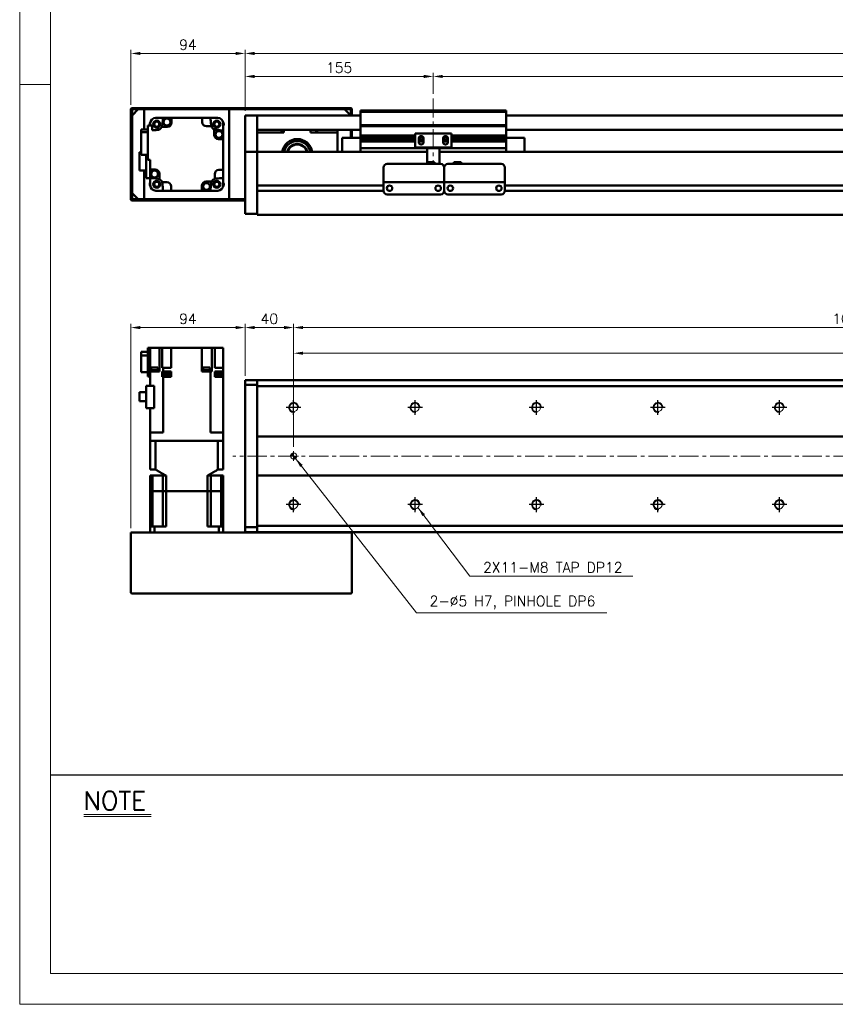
# Model space of a CAD drawing. Header units: millimetres. Extents: x 46891 to 50687, y 6223 to 10043.
# Tile 1 of 4: x 48547 to 49218, y 8529 to 9339. Entities that reach past the tile are written whole.
import ezdxf

# ---------------------------------------------------------------- set-up
doc = ezdxf.new("R2010")
doc.units = ezdxf.units.MM
doc.header["$LTSCALE"] = 0.5
doc.linetypes.add('CENTER', pattern=[50.8, 31.75, -6.35, 6.35, -6.35])
doc.layers.get('0').update_dxf_attribs({"lineweight": 20})
for name, color, linetype, lineweight in [('1', 1, 'CENTER', 13), ('4', 4, 'Continuous', 13), ('외형선(ISO)', 7, 'Continuous', 50)]:
    doc.layers.add(name, color=color, linetype=linetype, lineweight=lineweight)
for name, color, linetype in [('3', 3, 'Continuous'), ('C', 1, 'CENTER'), ('DIM', 4, 'Continuous')]:
    doc.layers.add(name, color=color, linetype=linetype)
doc.styles.add('DSR TEXT', font='romans.shx', dxfattribs={"bigfont": 'whgtxt.shx'})
doc.styles.get("Standard").update_dxf_attribs({"font": 'romans.shx', "bigfont": 'whgtxt.shx'})
doc.dimstyles.new('DSR', dxfattribs={"dimscale": 2, "dimtxt": 3, "dimasz": 3, "dimexe": 0.5, "dimexo": 0.5, "dimgap": 0.5, "dimtad": 1, "dimdsep": 46, "dimtxsty": 'Standard', "dimcen": 2.5, "dimclrd": 4, "dimclre": 4, "dimclrt": 2, "dimadec": 0, "dimazin": 2, "dimtfac": 1, "dimtmove": 0, "dimatfit": 3, "dimfxl": 0, "dimlwd": -1, "dimlwe": -1, "dimarcsym": 0})

# ---------------------------------------------------------------- blocks, each defined once
blk = doc.blocks.new('A$C13F00394')
for p, q in [((-202.34, 25.67), (-191.42, 25.67)), ((-202.34, 25.3), (-191.42, 25.3))]:
    blk.add_line(p, q)
at = {"layer": '3'}
blk.add_line((0, 32), (-207.68, 32), dxfattribs=at)
at = {"layer": '4', "color": 0, "style": 'DSR TEXT'}
blk.add_text('NOTE', height=3, dxfattribs=at).set_placement((-202.39, 26.38))
blk = doc.blocks.new('A$C1C1952E1')
at = {"color": 1}
blk.add_lwpolyline([(0, 0), (420, 0), (420, 297), (0, 297)], close=True, dxfattribs=at)
at = {"color": 3}
blk.add_lwpolyline([(5, 5), (415, 5), (415, 292), (5, 292)], close=True, dxfattribs=at)
blk = doc.blocks.new('*D84')
at = {"color": 1, "linetype": 'ByBlock'}
for p, q in [((48732.25, 9264.16), (48732.25, 9295.56)), ((48887.25, 9278.16), (48887.25, 9295.56)), ((48740.05, 9292.56), (48879.45, 9292.56))]:
    blk.add_line(p, q, dxfattribs=at)
at = {"color": 1}
for points in [[(48740.05, 9293.86), (48740.05, 9291.26), (48732.25, 9292.56)], [(48879.45, 9293.86), (48879.45, 9291.26), (48887.25, 9292.56)]]:
    blk.add_solid(points, dxfattribs=at)
at = {"layer": 'Defpoints', "color": 0}
for p in [(48887.25, 9292.56), (48887.25, 9274.56), (48732.25, 9260.56)]:
    blk.add_point(p, dxfattribs=at)
at = {"color": 3, "insert": (48809.75, 9299.76), "char_height": 8.4, "attachment_point": 5, "style": 'DSR TEXT'}
blk.add_mtext('155', dxfattribs=at)
blk = doc.blocks.new('*D85')
at = {"color": 1, "linetype": 'ByBlock'}
for p, q in [((48887.25, 9278.16), (48887.25, 9295.56)), ((49687.25, 9278.16), (49687.25, 9295.56)), ((48895.05, 9292.56), (49679.45, 9292.56))]:
    blk.add_line(p, q, dxfattribs=at)
at = {"color": 1}
for points in [[(48895.05, 9293.86), (48895.05, 9291.26), (48887.25, 9292.56)], [(49679.45, 9293.86), (49679.45, 9291.26), (49687.25, 9292.56)]]:
    blk.add_solid(points, dxfattribs=at)
at = {"layer": 'Defpoints', "color": 0}
for p in [(49687.25, 9292.56), (48887.25, 9274.56), (49687.25, 9274.56)]:
    blk.add_point(p, dxfattribs=at)
at = {"color": 3, "insert": (49287.25, 9299.76), "char_height": 8.4, "attachment_point": 5, "style": 'DSR TEXT'}
blk.add_mtext('STROKE : 800', dxfattribs=at)
blk = doc.blocks.new('*D83')
at = {"color": 1, "linetype": 'ByBlock'}
for p, q in [((48732.25, 9264.16), (48732.25, 9314.5)), ((49824.45, 9311.5), (48740.05, 9311.5)), ((49832.25, 9264.16), (49832.25, 9314.5))]:
    blk.add_line(p, q, dxfattribs=at)
at = {"color": 1}
for points in [[(48740.05, 9312.8), (48740.05, 9310.2), (48732.25, 9311.5)], [(49824.45, 9312.8), (49824.45, 9310.2), (49832.25, 9311.5)]]:
    blk.add_solid(points, dxfattribs=at)
at = {"layer": 'Defpoints', "color": 0}
for p in [(48732.25, 9311.5), (48732.25, 9260.56), (49832.25, 9260.56)]:
    blk.add_point(p, dxfattribs=at)
at = {"color": 3, "insert": (49282.25, 9318.7), "char_height": 8.4, "attachment_point": 5, "style": 'DSR TEXT'}
blk.add_mtext('1100', dxfattribs=at)
blk = doc.blocks.new('*D87')
at = {"color": 1, "linetype": 'ByBlock'}
for p, q in [((48638.25, 9269.16), (48638.25, 9314.5)), ((48724.45, 9311.5), (48646.05, 9311.5)), ((48732.25, 9264.16), (48732.25, 9314.5))]:
    blk.add_line(p, q, dxfattribs=at)
at = {"color": 1}
for points in [[(48646.05, 9312.8), (48646.05, 9310.2), (48638.25, 9311.5)], [(48724.45, 9312.8), (48724.45, 9310.2), (48732.25, 9311.5)]]:
    blk.add_solid(points, dxfattribs=at)
at = {"layer": 'Defpoints', "color": 0}
for p in [(48638.25, 9311.5), (48638.25, 9265.56), (48732.25, 9260.56)]:
    blk.add_point(p, dxfattribs=at)
at = {"color": 3, "insert": (48685.25, 9318.7), "char_height": 8.4, "attachment_point": 5, "style": 'DSR TEXT'}
blk.add_mtext('94', dxfattribs=at)
blk = doc.blocks.new('A$C33E56CC6')
h = blk.add_hatch()
h.set_pattern_fill('ANSI31', color=256, style=0)
h.set_pattern_definition([(45, (-7065.45672, -6508.5399), (-0.0883883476, 0.0883883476), [])])
h.paths.add_polyline_path([(4, 6.5, 0.414214), (1.5, 4), (4, 4)])
h.paths.add_polyline_path([(6.5, 4), (4, 4), (4, 1.5, 0.414214)])
blk.add_circle((4, 4), 2.5)
at = {"layer": '1'}
for p, q in [((0, 4), (8, 4)), ((4, 0), (4, 8))]:
    blk.add_line(p, q, dxfattribs=at)
blk = doc.blocks.new('tap8')
blk.add_circle((0, 0), 3.4)
at = {"layer": 'C', "color": 1, "linetype": 'CENTER'}
for p, q in [((-6.05, 0), (6.05, 0)), ((0, -6.05), (0, 6.05))]:
    blk.add_line(p, q, dxfattribs=at)
at = {"layer": 'DIM', "color": 3}
blk.add_arc((0, 0), 4, 263.84551, 189.43144, dxfattribs=at)
blk = doc.blocks.new('*D90')
at = {"color": 1, "linetype": 'ByBlock'}
for p, q in [((48772.25, 8987.77), (48772.25, 9067.8)), ((49772.25, 8987.77), (49772.25, 9067.8)), ((48780.05, 9064.8), (49764.45, 9064.8))]:
    blk.add_line(p, q, dxfattribs=at)
at = {"color": 1}
for points in [[(48780.05, 9066.1), (48780.05, 9063.5), (48772.25, 9064.8)], [(49764.45, 9066.1), (49764.45, 9063.5), (49772.25, 9064.8)]]:
    blk.add_solid(points, dxfattribs=at)
at = {"layer": 'Defpoints', "color": 0}
for p in [(49772.25, 9064.8), (48772.25, 8984.17), (49772.25, 8984.17)]:
    blk.add_point(p, dxfattribs=at)
at = {"color": 3, "insert": (49272.25, 9072), "char_height": 8.4, "attachment_point": 5, "style": 'DSR TEXT'}
blk.add_mtext('1000%%P0.02', dxfattribs=at)
blk = doc.blocks.new('*D91')
at = {"color": 1, "linetype": 'ByBlock'}
for p, q in [((48772.25, 9031.39), (48772.25, 9088.91)), ((48780.05, 9085.91), (49764.45, 9085.91)), ((49772.25, 9031.39), (49772.25, 9088.91))]:
    blk.add_line(p, q, dxfattribs=at)
at = {"color": 1}
for points in [[(48780.05, 9087.21), (48780.05, 9084.61), (48772.25, 9085.91)], [(49764.45, 9087.21), (49764.45, 9084.61), (49772.25, 9085.91)]]:
    blk.add_solid(points, dxfattribs=at)
at = {"layer": 'Defpoints', "color": 0}
for p in [(49772.25, 9085.91), (48772.25, 9027.79), (49772.25, 9027.79)]:
    blk.add_point(p, dxfattribs=at)
at = {"color": 3, "insert": (49272.25, 9093.11), "char_height": 8.4, "attachment_point": 5, "style": 'DSR TEXT'}
blk.add_mtext('10X100PITCH=1000', dxfattribs=at)
blk = doc.blocks.new('*D93')
at = {"color": 1, "linetype": 'ByBlock'}
for p, q in [((48732.25, 9046.27), (48732.25, 9088.91)), ((48764.45, 9085.91), (48740.05, 9085.91)), ((48772.25, 8987.77), (48772.25, 9088.91))]:
    blk.add_line(p, q, dxfattribs=at)
at = {"color": 1}
for points in [[(48740.05, 9087.21), (48740.05, 9084.61), (48732.25, 9085.91)], [(48764.45, 9087.21), (48764.45, 9084.61), (48772.25, 9085.91)]]:
    blk.add_solid(points, dxfattribs=at)
at = {"layer": 'Defpoints', "color": 0}
for p in [(48732.25, 9085.91), (48732.25, 9042.67), (48772.25, 8984.17)]:
    blk.add_point(p, dxfattribs=at)
at = {"color": 3, "insert": (48752.25, 9093.11), "char_height": 8.4, "attachment_point": 5, "style": 'DSR TEXT'}
blk.add_mtext('40', dxfattribs=at)
blk = doc.blocks.new('*D95')
at = {"color": 1, "linetype": 'ByBlock'}
for p, q in [((48638.25, 8920.77), (48638.25, 9088.91)), ((48724.45, 9085.91), (48646.05, 9085.91)), ((48732.25, 9046.27), (48732.25, 9088.91))]:
    blk.add_line(p, q, dxfattribs=at)
at = {"color": 1}
for points in [[(48646.05, 9087.21), (48646.05, 9084.61), (48638.25, 9085.91)], [(48724.45, 9087.21), (48724.45, 9084.61), (48732.25, 9085.91)]]:
    blk.add_solid(points, dxfattribs=at)
at = {"layer": 'Defpoints', "color": 0}
for p in [(48638.25, 9085.91), (48732.25, 9042.67), (48638.25, 8917.17)]:
    blk.add_point(p, dxfattribs=at)
at = {"color": 3, "insert": (48685.25, 9093.11), "char_height": 8.4, "attachment_point": 5, "style": 'DSR TEXT'}
blk.add_mtext('94', dxfattribs=at)

msp = doc.modelspace()

# ---------------------------------------------------------------- linework, layer by layer
at = {"color": 1}
msp.add_line((48572.15392, 9285.82874), (48546.67132, 9285.82874), dxfattribs=at)
at = {"layer": '1'}
for p, q in [((48887.25224, 9274.55564), (48887.25224, 9220.55564)), ((49842.25224, 8980.17354), (48722.25224, 8980.17354))]:
    msp.add_line(p, q, dxfattribs=at)
at = {"layer": '외형선(ISO)'}
for p, q in [((48638.25224, 9265.55564), (48638.25224, 9257.55564)), ((48819.25224, 9266.55564), (48639.25224, 9266.55564)), ((48639.25224, 9260.55564), (48644.25224, 9265.55564)), ((48639.25224, 9257.55564), (48639.25224, 9265.05564)), ((48639.75224, 9265.55564), (48818.75224, 9265.55564)), ((48649.25224, 9265.55564), (48644.25224, 9265.55564)), ((48649.25224, 9249.03372), (48649.25224, 9265.55564)), ((48719.25224, 9265.55564), (48719.25224, 9191.55564)), ((48814.25224, 9265.55564), (48719.25224, 9265.55564)), ((48814.25224, 9265.55564), (48819.25224, 9260.55564)), ((48819.25224, 9265.05564), (48819.25224, 9260.55564)), ((48820.25224, 9260.55564), (48820.25224, 9265.55564)), ((48827.25224, 9263.55564), (48827.25224, 9264.55564)), ((48947.25224, 9264.55564), (48827.25224, 9264.55564)), ((48827.25224, 9252.55564), (48827.25224, 9263.55564)), ((48827.25224, 9263.55564), (48947.25224, 9263.55564)), ((48947.25224, 9264.55564), (48947.25224, 9263.55564)), ((48947.25224, 9263.55564), (48947.25224, 9252.55564)), ((48638.25224, 9257.55564), (48639.25224, 9257.55564)), ((48638.25224, 9253.55564), (48638.25224, 9257.55564)), ((48639.25224, 9253.55564), (48638.25224, 9253.55564)), ((48638.25224, 9253.55564), (48638.25224, 9203.55564)), ((48639.25224, 9260.55564), (48639.25224, 9196.55564)), ((48639.25224, 9203.55564), (48639.25224, 9253.55564)), ((48654.25224, 9254.25097), (48654.25224, 9254.05564)), ((48654.25224, 9252.25564), (48654.25224, 9254.05564)), ((48658.75224, 9258.55564), (48658.55691, 9258.55564)), ((48658.75224, 9258.55564), (48664.69288, 9258.55564)), ((48664.69288, 9258.55564), (48671.75224, 9258.55564)), ((48697.05224, 9258.55564), (48671.75224, 9258.55564)), ((48671.75224, 9258.55564), (48671.75224, 9254.55564)), ((48697.05224, 9255.05564), (48697.05224, 9258.55564)), ((48697.05224, 9258.55564), (48703.81161, 9258.55564)), ((48703.81161, 9258.55564), (48709.75224, 9258.55564)), ((48709.94757, 9258.55564), (48709.75224, 9258.55564)), ((48714.25224, 9254.05564), (48714.25224, 9254.25097)), ((48714.25224, 9254.05564), (48714.25224, 9248.11501)), ((48732.25224, 9260.55564), (48732.25224, 9258.55564)), ((48742.25224, 9260.55564), (48732.25224, 9260.55564)), ((48732.25224, 9257.77112), (48732.25224, 9258.55564)), ((48732.25224, 9257.27241), (48732.25224, 9257.77112)), ((48732.25224, 9257.27241), (48732.25224, 9256.20393)), ((48732.25224, 9256.20393), (48732.25224, 9253.21813)), ((48742.25224, 9258.55564), (48742.25224, 9260.55564)), ((48742.25224, 9260.55564), (48827.25224, 9260.55564)), ((48742.25224, 9260.55564), (48742.25224, 9258.55564)), ((48742.25224, 9258.55564), (48742.25224, 9257.77112)), ((48742.25224, 9257.77112), (48742.25224, 9258.55564)), ((48742.25224, 9257.77112), (48742.25224, 9257.27241)), ((48742.25224, 9257.27241), (48742.25224, 9257.77112)), ((48742.25224, 9256.20393), (48742.25224, 9257.27241)), ((48742.25224, 9257.27241), (48742.25224, 9256.20393)), ((48742.25224, 9253.21813), (48742.25224, 9256.20393)), ((48742.25224, 9256.20393), (48742.25224, 9253.21813)), ((48947.25224, 9260.55564), (49822.25224, 9260.55564)), ((48652.25224, 9249.03372), (48646.75224, 9249.03372)), ((48646.75224, 9249.03372), (48646.75224, 9246.84364)), ((48646.75224, 9246.84364), (48652.25224, 9246.84364)), ((48646.75224, 9246.84364), (48646.75224, 9228.07756)), ((48655.75224, 9252.25564), (48652.25224, 9252.25564)), ((48652.25224, 9252.25564), (48652.25224, 9223.85564)), ((48655.75224, 9248.23081), (48655.75224, 9252.25564)), ((48668.25224, 9251.05564), (48663.74417, 9251.05564)), ((48704.53087, 9251.55564), (48700.55224, 9251.55564)), ((48706.75224, 9244.55564), (48706.75224, 9249.06372)), ((48714.25224, 9241.05564), (48714.25224, 9248.11501)), ((48732.25224, 9244.65382), (48732.25224, 9253.21813)), ((48742.25224, 9253.21813), (48742.25224, 9244.65382)), ((48742.25224, 9249.05564), (48742.25224, 9253.21813)), ((48742.25224, 9248.55564), (48827.25224, 9248.55564)), ((48764.25224, 9246.55564), (48742.25224, 9246.55564)), ((48762.25224, 9248.55564), (48762.25224, 9246.55564)), ((48764.25224, 9248.55564), (48764.25224, 9246.55564)), ((48786.25224, 9246.55564), (48786.25224, 9248.55564)), ((48808.25224, 9246.55564), (48786.25224, 9246.55564)), ((48808.25224, 9248.55564), (48808.25224, 9246.55564)), ((48808.25224, 9230.55564), (48808.25224, 9246.55564)), ((48819.25224, 9242.05564), (48819.25224, 9248.55564)), ((48819.25224, 9248.55564), (48819.25224, 9242.05564)), ((48820.25224, 9242.05564), (48820.25224, 9248.55564)), ((48827.25224, 9251.55564), (48827.25224, 9252.55564)), ((48827.25224, 9252.55564), (48947.25224, 9252.55564)), ((48827.25224, 9250.55564), (48827.25224, 9251.55564)), ((48827.25224, 9251.55564), (48947.25224, 9251.55564)), ((48827.25224, 9244.05564), (48827.25224, 9250.55564)), ((48902.25224, 9245.55564), (48872.25224, 9245.55564)), ((48872.25224, 9234.15564), (48872.25224, 9245.55564)), ((48902.25224, 9245.55564), (48902.25224, 9234.15564)), ((48947.25224, 9252.55564), (48947.25224, 9251.55564)), ((48947.25224, 9251.55564), (48947.25224, 9250.55564)), ((48947.25224, 9250.55564), (48947.25224, 9244.05564)), ((48947.25224, 9248.55564), (49822.25224, 9248.55564)), ((48714.25224, 9241.05564), (48710.25224, 9241.05564)), ((48714.25224, 9215.75564), (48714.25224, 9241.05564)), ((48732.25224, 9242.55853), (48732.25224, 9244.65382)), ((48732.25224, 9231.13658), (48732.25224, 9242.55853)), ((48742.25224, 9244.65382), (48742.25224, 9242.55853)), ((48742.25224, 9242.55853), (48742.25224, 9231.13658)), ((48812.25224, 9242.05564), (48812.25224, 9230.55564)), ((48827.25224, 9242.05564), (48812.25224, 9242.05564)), ((48827.25224, 9243.55564), (48827.25224, 9244.05564)), ((48827.25224, 9244.05564), (48872.25224, 9244.05564)), ((48827.25224, 9243.05564), (48827.25224, 9243.55564)), ((48827.25224, 9243.55564), (48872.25224, 9243.55564)), ((48827.25224, 9242.05564), (48827.25224, 9243.05564)), ((48827.25224, 9243.05564), (48872.25224, 9243.05564)), ((48827.25224, 9241.55564), (48827.25224, 9242.05564)), ((48827.25224, 9242.05564), (48872.25224, 9242.05564)), ((48827.25224, 9241.05564), (48827.25224, 9241.55564)), ((48827.25224, 9241.55564), (48872.25224, 9241.55564)), ((48827.25224, 9240.05564), (48827.25224, 9241.05564)), ((48827.25224, 9241.05564), (48872.25224, 9241.05564)), ((48827.25224, 9239.55564), (48827.25224, 9240.05564)), ((48827.25224, 9240.05564), (48872.25224, 9240.05564)), ((48827.25224, 9239.05564), (48827.25224, 9239.55564)), ((48827.25224, 9239.55564), (48872.25224, 9239.55564)), ((48827.25224, 9234.55564), (48827.25224, 9239.05564)), ((48827.25224, 9239.05564), (48872.25224, 9239.05564)), ((48875.25224, 9241.55564), (48876.02274, 9241.55564)), ((48875.25224, 9238.55564), (48875.25224, 9241.55564)), ((48875.25224, 9241.55564), (48876.02274, 9241.55564)), ((48875.25224, 9241.05564), (48876.129, 9241.05564)), ((48875.25224, 9241.05564), (48876.129, 9241.05564)), ((48875.25224, 9240.05564), (48879.25224, 9240.05564)), ((48875.25224, 9240.05564), (48879.25224, 9240.05564)), ((48875.25224, 9239.55564), (48879.25224, 9239.55564)), ((48875.25224, 9239.55564), (48879.25224, 9239.55564)), ((48875.25224, 9239.05564), (48879.25224, 9239.05564)), ((48875.25224, 9239.05564), (48879.25224, 9239.05564)), ((48875.31575, 9242.05564), (48876.129, 9242.05564)), ((48875.92937, 9243.05564), (48878.57512, 9243.05564)), ((48878.37549, 9242.05564), (48879.18874, 9242.05564)), ((48878.37549, 9241.05564), (48879.25224, 9241.05564)), ((48878.48174, 9241.55564), (48879.25224, 9241.55564)), ((48879.25224, 9241.55564), (48879.25224, 9238.55564)), ((48895.25224, 9241.55564), (48896.02274, 9241.55564)), ((48895.25224, 9238.55564), (48895.25224, 9241.55564)), ((48895.25224, 9241.05564), (48896.129, 9241.05564)), ((48895.25224, 9240.05564), (48899.25224, 9240.05564)), ((48895.25224, 9240.05564), (48899.25224, 9240.05564)), ((48895.25224, 9239.55564), (48899.25224, 9239.55564)), ((48895.25224, 9239.55564), (48899.25224, 9239.55564)), ((48895.25224, 9239.05564), (48899.25224, 9239.05564)), ((48895.25224, 9239.05564), (48899.25224, 9239.05564)), ((48895.31575, 9242.05564), (48896.129, 9242.05564)), ((48895.92937, 9243.05564), (48898.57512, 9243.05564)), ((48898.37549, 9242.05564), (48899.18874, 9242.05564)), ((48898.37549, 9241.05564), (48899.25224, 9241.05564)), ((48898.37549, 9241.05564), (48899.25224, 9241.05564)), ((48898.48174, 9241.55564), (48899.25224, 9241.55564)), ((48898.48174, 9241.55564), (48899.25224, 9241.55564)), ((48899.25224, 9241.55564), (48899.25224, 9238.55564)), ((48902.25224, 9244.05564), (48947.25224, 9244.05564)), ((48902.25224, 9243.55564), (48947.25224, 9243.55564)), ((48902.25224, 9243.05564), (48947.25224, 9243.05564)), ((48902.25224, 9242.05564), (48947.25224, 9242.05564)), ((48902.25224, 9241.55564), (48947.25224, 9241.55564)), ((48902.25224, 9241.05564), (48947.25224, 9241.05564)), ((48902.25224, 9240.05564), (48947.25224, 9240.05564)), ((48902.25224, 9239.55564), (48947.25224, 9239.55564)), ((48902.25224, 9239.05564), (48947.25224, 9239.05564)), ((48947.25224, 9244.05564), (48947.25224, 9243.55564)), ((48947.25224, 9243.55564), (48947.25224, 9243.05564)), ((48947.25224, 9243.05564), (48947.25224, 9242.05564)), ((48947.25224, 9242.05564), (48962.25224, 9242.05564)), ((48947.25224, 9242.05564), (48947.25224, 9241.55564)), ((48947.25224, 9241.55564), (48947.25224, 9241.05564)), ((48947.25224, 9241.05564), (48947.25224, 9240.05564)), ((48947.25224, 9240.05564), (48947.25224, 9239.55564)), ((48947.25224, 9239.55564), (48947.25224, 9239.05564)), ((48947.25224, 9239.05564), (48947.25224, 9234.55564)), ((48962.25224, 9230.55564), (48962.25224, 9242.05564)), ((48645.45224, 9230.20564), (48646.75224, 9230.20564)), ((48645.45224, 9230.20564), (48645.45224, 9215.10564)), ((48732.25224, 9230.55564), (48732.25224, 9231.13658)), ((48732.25224, 9230.55564), (48732.25224, 9227.55564)), ((48742.25224, 9230.55564), (48732.25224, 9230.55564)), ((48742.25224, 9231.13658), (48742.25224, 9230.55564)), ((48742.25224, 9230.55564), (48742.25224, 9227.55564)), ((48742.25224, 9227.55564), (48742.25224, 9230.55564)), ((48882.25224, 9230.55564), (48742.25224, 9230.55564)), ((48827.25224, 9234.55564), (48827.25224, 9233.55564)), ((48827.25224, 9230.55564), (48827.25224, 9233.55564)), ((48827.25224, 9233.55564), (48947.25224, 9233.55564)), ((48882.25224, 9234.15564), (48872.25224, 9234.15564)), ((48882.25224, 9234.65564), (48882.25224, 9234.15564)), ((48892.25224, 9234.15564), (48882.25224, 9234.15564)), ((48882.25224, 9232.05564), (48882.25224, 9234.15564)), ((48882.25224, 9232.05564), (48882.25224, 9222.05579)), ((48892.25224, 9234.15564), (48892.25224, 9234.65564)), ((48902.25224, 9234.15564), (48892.25224, 9234.15564)), ((48892.25224, 9234.15564), (48892.25224, 9232.05564)), ((48892.25224, 9220.5558), (48892.25224, 9232.05564)), ((49822.25224, 9230.55564), (48892.25224, 9230.55564)), ((48947.25224, 9233.55564), (48947.25224, 9234.55564)), ((48947.25224, 9233.55564), (48947.25224, 9230.55564)), ((48646.75224, 9228.07756), (48652.25224, 9228.07756)), ((48650.85224, 9228.07756), (48650.85224, 9208.75564)), ((48652.25224, 9223.85564), (48654.25224, 9223.85564)), ((48654.25224, 9223.85564), (48654.25224, 9216.05564)), ((48732.25224, 9184.79828), (48732.25224, 9227.55564)), ((48742.25224, 9203.00564), (48742.25224, 9227.55564)), ((48742.25224, 9227.55564), (48742.25224, 9184.79828)), ((48882.25224, 9222.05579), (48882.25224, 9220.5558)), ((48882.25224, 9222.05579), (48888.25224, 9222.05579)), ((48882.25224, 9222.05579), (48882.25224, 9220.5558)), ((48888.25224, 9222.05579), (48888.25224, 9220.5558)), ((48910.25224, 9222.05579), (48904.25224, 9222.05579)), ((48904.25224, 9220.5558), (48904.25224, 9222.05579)), ((48910.25224, 9220.5558), (48910.25224, 9222.05579)), ((48645.45224, 9215.10564), (48650.85224, 9215.10564)), ((48649.25224, 9191.55564), (48649.25224, 9215.10564)), ((48654.25224, 9216.05564), (48658.25224, 9216.05564)), ((48654.25224, 9216.05564), (48654.25224, 9208.99627)), ((48710.75224, 9215.75564), (48714.25224, 9215.75564)), ((48714.25224, 9208.99627), (48714.25224, 9215.75564)), ((48846.25224, 9207.5558), (48846.25224, 9217.5558)), ((48849.25224, 9220.5558), (48893.25224, 9220.5558)), ((48896.25224, 9217.5558), (48896.25224, 9207.5558)), ((48896.25224, 9207.5558), (48896.25224, 9217.5558)), ((48899.25224, 9220.5558), (48943.25224, 9220.5558)), ((48946.25224, 9217.5558), (48946.25224, 9207.5558)), ((48650.85224, 9208.75564), (48657.46357, 9208.75564)), ((48654.25224, 9203.05564), (48654.25224, 9208.75564)), ((48661.75224, 9212.55564), (48661.75224, 9208.04756)), ((48663.97362, 9205.55564), (48667.95224, 9205.55564)), ((48700.25224, 9206.05564), (48704.76032, 9206.05564)), ((48707.25224, 9208.27702), (48707.25224, 9212.25564)), ((48714.25224, 9203.05564), (48714.25224, 9208.99627)), ((48846.25224, 9207.5558), (48846.25224, 9205.55579)), ((48846.25224, 9205.55577), (48846.25224, 9205.55579)), ((48846.25224, 9205.55579), (48896.25224, 9205.55579)), ((48846.25224, 9205.05576), (48846.25224, 9205.55577)), ((48846.25224, 9205.55577), (48849.02274, 9205.55577)), ((48846.25224, 9198.55576), (48846.25224, 9205.05576)), ((48851.48174, 9205.55577), (48853.75224, 9205.55577)), ((48858.75224, 9205.55577), (48883.75224, 9205.55577)), ((48888.75224, 9205.55577), (48891.02274, 9205.55577)), ((48893.48174, 9205.55577), (48896.25224, 9205.55577)), ((48896.25224, 9205.55579), (48896.25224, 9207.5558)), ((48896.25224, 9207.5558), (48896.25224, 9205.55579)), ((48896.25224, 9205.55579), (48896.25224, 9205.55577)), ((48896.25224, 9205.55577), (48896.25224, 9205.55579)), ((48896.25224, 9205.55579), (48946.25224, 9205.55579)), ((48896.25224, 9205.55577), (48896.25224, 9205.05576)), ((48896.25224, 9205.05576), (48896.25224, 9205.55577)), ((48896.25224, 9205.55577), (48899.02274, 9205.55577)), ((48896.25224, 9205.05576), (48896.25224, 9198.55576)), ((48896.25224, 9198.55576), (48896.25224, 9205.05576)), ((48901.48174, 9205.55577), (48903.75224, 9205.55577)), ((48908.75224, 9205.55577), (48933.75224, 9205.55577)), ((48938.75224, 9205.55577), (48941.02274, 9205.55577)), ((48943.48174, 9205.55577), (48946.25224, 9205.55577)), ((48946.25224, 9205.55579), (48946.25224, 9207.5558)), ((48946.25224, 9205.55579), (48946.25224, 9205.55577)), ((48946.25224, 9205.55577), (48946.25224, 9205.05576)), ((48946.25224, 9205.05576), (48946.25224, 9198.55576)), ((48638.25224, 9203.55564), (48639.25224, 9203.55564)), ((48638.25224, 9199.55564), (48638.25224, 9203.55564)), ((48639.25224, 9199.55564), (48638.25224, 9199.55564)), ((48638.25224, 9199.55564), (48638.25224, 9191.55564)), ((48639.25224, 9192.05564), (48639.25224, 9199.55564)), ((48654.25224, 9203.05564), (48654.25224, 9202.86031)), ((48658.55691, 9198.55564), (48658.75224, 9198.55564)), ((48664.69288, 9198.55564), (48658.75224, 9198.55564)), ((48664.69288, 9198.55564), (48671.45224, 9198.55564)), ((48671.45224, 9202.05564), (48671.45224, 9198.55564)), ((48671.45224, 9198.55564), (48696.75224, 9198.55564)), ((48696.75224, 9198.55564), (48696.75224, 9202.55564)), ((48703.81161, 9198.55564), (48696.75224, 9198.55564)), ((48703.81161, 9198.55564), (48709.75224, 9198.55564)), ((48709.75224, 9198.55564), (48709.94757, 9198.55564)), ((48714.25224, 9202.86031), (48714.25224, 9203.05564)), ((48846.25224, 9202.80564), (48742.25224, 9202.80564)), ((48846.26269, 9198.30564), (48742.25224, 9198.30564)), ((48742.25224, 9184.79828), (48742.25224, 9198.10564)), ((48851.27558, 9202.80564), (48851.22891, 9202.80564)), ((48891.27558, 9202.80564), (48891.22891, 9202.80564)), ((48896.26269, 9198.30564), (48896.2418, 9198.30564)), ((48901.27558, 9202.80564), (48901.22891, 9202.80564)), ((48901.27558, 9202.80564), (48901.22891, 9202.80564)), ((48941.27558, 9202.80564), (48941.22891, 9202.80564)), ((48941.27558, 9202.80564), (48941.22891, 9202.80564)), ((49650.26269, 9198.30564), (48946.2418, 9198.30564)), ((49650.26269, 9198.30564), (48946.2418, 9198.30564)), ((49650.25224, 9202.80564), (48946.25224, 9202.80564)), ((49650.25224, 9202.80564), (48946.25224, 9202.80564)), ((48644.25224, 9191.55564), (48639.25224, 9196.55564)), ((48639.25224, 9190.55564), (48732.25224, 9190.55564)), ((48732.25224, 9191.55564), (48639.75224, 9191.55564)), ((48644.25224, 9191.55564), (48649.25224, 9191.55564)), ((48719.25224, 9191.55564), (48732.25224, 9191.55564)), ((48849.25224, 9195.55576), (48893.25224, 9195.55576)), ((48899.25224, 9195.55576), (48943.25224, 9195.55576)), ((48732.25224, 9184.79828), (48732.25224, 9182.67696)), ((48732.25224, 9179.55564), (48732.25224, 9182.67696)), ((48742.25224, 9184.79828), (48742.25224, 9182.67696)), ((48742.25224, 9182.67696), (48742.25224, 9184.79828)), ((48742.25224, 9178.55564), (48742.25224, 9182.67696)), ((48742.25224, 9182.67696), (48742.25224, 9179.55564)), ((48742.25224, 9179.55564), (48732.25224, 9179.55564)), ((48742.25224, 9178.55564), (49822.25224, 9178.55564)), ((48652.25224, 9069.27354), (48654.25224, 9069.27354)), ((48652.25224, 9069.27354), (48652.25224, 9045.77354)), ((48654.25224, 9069.27354), (48658.25224, 9069.27354)), ((48654.25224, 9069.27354), (48654.25224, 9049.77354)), ((48661.75224, 9069.27354), (48658.25224, 9069.27354)), ((48663.97362, 9069.27354), (48661.75224, 9069.27354)), ((48661.75224, 9069.27354), (48661.75224, 9049.77354)), ((48663.97362, 9069.27354), (48667.95224, 9069.27354)), ((48663.97362, 9069.27354), (48663.97362, 9052.77354)), ((48671.45224, 9069.27354), (48667.95224, 9069.27354)), ((48671.45224, 9069.27354), (48696.75224, 9069.27354)), ((48671.45224, 9069.27354), (48671.45224, 9052.77354)), ((48696.75224, 9049.77354), (48696.75224, 9069.27354)), ((48700.25224, 9069.27354), (48696.75224, 9069.27354)), ((48700.25224, 9069.27354), (48704.76032, 9069.27354)), ((48707.25224, 9069.27354), (48704.76032, 9069.27354)), ((48704.76032, 9049.77354), (48704.76032, 9069.27354)), ((48707.25224, 9052.77354), (48707.25224, 9069.27354)), ((48710.75224, 9069.27354), (48707.25224, 9069.27354)), ((48710.75224, 9069.27354), (48714.25224, 9069.27354)), ((48714.25224, 9069.27354), (48714.25224, 9052.77354)), ((48646.75224, 9065.87349), (48652.25224, 9065.87349)), ((48646.75224, 9065.87349), (48646.75224, 9062.90123)), ((48646.75224, 9062.90123), (48652.25224, 9062.90123)), ((48646.75224, 9062.90123), (48646.75224, 9049.0736)), ((48654.81354, 9050.97354), (48660.71354, 9050.97354)), ((48654.81354, 9050.27354), (48654.81354, 9050.97354)), ((48654.96354, 9052.97354), (48660.56354, 9052.97354)), ((48654.96354, 9050.97354), (48654.96354, 9052.97354)), ((48660.56354, 9050.97354), (48660.56354, 9052.97354)), ((48660.71354, 9050.27354), (48660.71354, 9050.97354)), ((48664.29357, 9052.77354), (48663.97362, 9052.77354)), ((48664.29357, 9052.77354), (48664.69288, 9052.77354)), ((48664.69288, 9052.77354), (48671.45224, 9052.77354)), ((48664.69288, 9052.77354), (48664.69288, 9049.77354)), ((48697.59821, 9050.97354), (48703.49821, 9050.97354)), ((48697.59821, 9050.27354), (48697.59821, 9050.97354)), ((48697.74821, 9052.97354), (48703.34821, 9052.97354)), ((48697.74821, 9050.97354), (48697.74821, 9052.97354)), ((48703.34821, 9050.97354), (48703.34821, 9052.97354)), ((48703.49821, 9050.27354), (48703.49821, 9050.97354)), ((48708.69227, 9052.77354), (48707.25224, 9052.77354)), ((48708.69227, 9052.77354), (48714.25224, 9052.77354)), ((48714.25224, 9049.77354), (48714.25224, 9052.77354)), ((48646.75224, 9049.0736), (48652.25224, 9049.0736)), ((48654.25224, 9045.77354), (48652.25224, 9045.77354)), ((48654.21733, 9045.27354), (48654.21733, 9045.77354)), ((48654.25224, 9045.27354), (48654.21733, 9045.27354)), ((48654.25224, 9049.77354), (48654.25224, 9037.92354)), ((48654.25224, 9049.77354), (48659.81222, 9049.77354)), ((48654.76354, 9050.27354), (48660.76354, 9050.27354)), ((48654.76354, 9049.77354), (48654.76354, 9050.27354)), ((48661.75224, 9049.77354), (48659.81222, 9049.77354)), ((48660.76354, 9049.77354), (48660.76354, 9050.27354)), ((48663.97362, 9049.77354), (48663.97362, 9045.27354)), ((48663.97362, 9049.77354), (48664.29357, 9049.77354)), ((48664.29357, 9045.27354), (48663.97362, 9045.27354)), ((48664.69288, 9049.77354), (48664.29357, 9049.77354)), ((48664.29357, 9045.27354), (48664.69288, 9045.27354)), ((48664.63949, 9045.97354), (48670.53949, 9045.97354)), ((48664.63949, 9045.27354), (48664.63949, 9045.97354)), ((48671.45224, 9049.77354), (48664.69288, 9049.77354)), ((48664.69288, 9045.27354), (48667.13696, 9045.27354)), ((48664.69288, 8999.67354), (48664.69288, 9045.27354)), ((48664.78949, 9047.97354), (48670.38949, 9047.97354)), ((48664.78949, 9045.97354), (48664.78949, 9047.97354)), ((48668.04203, 9045.27354), (48667.13696, 9045.27354)), ((48668.04203, 9045.27354), (48671.45224, 9045.27354)), ((48670.38949, 9045.97354), (48670.38949, 9047.97354)), ((48670.53949, 9045.27354), (48670.53949, 9045.97354)), ((48671.45224, 9045.27354), (48671.45224, 9049.77354)), ((48703.81161, 9049.77354), (48696.75224, 9049.77354)), ((48697.54821, 9050.27354), (48703.54821, 9050.27354)), ((48697.54821, 9049.77354), (48697.54821, 9050.27354)), ((48703.54821, 9049.77354), (48703.54821, 9050.27354)), ((48703.81161, 8999.67354), (48703.81161, 9049.77354)), ((48703.81161, 9049.77354), (48704.21092, 9049.77354)), ((48704.76032, 9049.77354), (48704.21092, 9049.77354)), ((48707.25224, 9045.27354), (48707.25224, 9049.77354)), ((48707.25224, 9049.77354), (48708.69227, 9049.77354)), ((48708.69227, 9045.27354), (48707.25224, 9045.27354)), ((48708.38716, 9045.97354), (48714.28716, 9045.97354)), ((48708.38716, 9045.27354), (48708.38716, 9045.97354)), ((48708.53716, 9047.97354), (48714.13716, 9047.97354)), ((48708.53716, 9045.97354), (48708.53716, 9047.97354)), ((48714.25224, 9049.77354), (48708.69227, 9049.77354)), ((48708.69227, 9045.27354), (48714.25224, 9045.27354)), ((48714.13716, 9045.97354), (48714.13716, 9047.97354)), ((48714.25224, 9049.77354), (48714.25224, 9045.97354)), ((48714.28716, 9045.27354), (48714.25224, 9045.27354)), ((48714.25224, 8999.67354), (48714.25224, 9045.27354)), ((48714.28716, 9045.27354), (48714.28716, 9045.97354)), ((48650.85224, 9037.92354), (48657.46357, 9037.92354)), ((48650.85224, 9019.57354), (48650.85224, 9037.92354)), ((48657.46357, 9037.92354), (48657.46357, 9019.57354)), ((48732.25224, 9042.67354), (48732.25224, 9041.79486)), ((48742.25224, 9042.67354), (48732.25224, 9042.67354)), ((48732.25224, 9038.67354), (48732.25224, 9041.79486)), ((48732.25224, 8921.67354), (48732.25224, 9038.67354)), ((48742.25224, 9038.67354), (48732.25224, 9038.67354)), ((48742.25224, 9042.67354), (48742.25224, 9041.79486)), ((49822.25224, 9042.67354), (48742.25224, 9042.67354)), ((48742.25224, 9041.79486), (48742.25224, 9042.67354)), ((48742.25224, 9037.67354), (48742.25224, 9041.79486)), ((48742.25224, 9041.79486), (48742.25224, 9038.67354)), ((48742.25224, 8996.17354), (48742.25224, 9037.67354)), ((48742.25224, 9037.67354), (49822.25224, 9037.67354)), ((48645.45224, 9032.79854), (48650.85224, 9032.79854)), ((48645.45224, 9032.79854), (48645.45224, 9025.34854)), ((48645.45224, 9025.34854), (48650.85224, 9025.34854)), ((48657.46357, 9019.57354), (48650.85224, 9019.57354)), ((48654.25224, 8999.67354), (48654.25224, 9019.57354)), ((48654.25224, 8999.67354), (48654.25224, 8992.67354)), ((48654.25224, 8999.67354), (48658.75224, 8999.67354)), ((48664.69288, 8999.67354), (48658.75224, 8999.67354)), ((48703.81161, 8999.67354), (48709.75224, 8999.67354)), ((48709.75224, 8999.67354), (48714.25224, 8999.67354)), ((48714.25224, 8992.67354), (48714.25224, 8999.67354)), ((48742.25224, 8995.31999), (48742.25224, 8996.17354)), ((49822.25224, 8996.17354), (48742.25224, 8996.17354)), ((48742.25224, 8994.96644), (48742.25224, 8995.31999)), ((48742.25224, 8965.38065), (48742.25224, 8994.96644)), ((48742.25224, 8994.96644), (48742.25224, 8965.38065)), ((48654.25672, 8992.67354), (48654.25224, 8992.67354)), ((48654.25224, 8969.17354), (48654.25224, 8992.67354)), ((48658.55169, 8992.67354), (48654.25672, 8992.67354)), ((48658.55691, 8992.67354), (48658.55169, 8992.67354)), ((48658.55691, 8992.67354), (48709.94757, 8992.67354)), ((48658.55691, 8969.17354), (48658.55691, 8992.67354)), ((48709.75224, 8992.67354), (48658.75224, 8992.67354)), ((48709.95279, 8992.67354), (48709.94757, 8992.67354)), ((48709.94757, 8969.17354), (48709.94757, 8992.67354)), ((48714.24777, 8992.67354), (48709.95279, 8992.67354)), ((48714.25224, 8992.67354), (48714.24777, 8992.67354)), ((48714.25224, 8969.17354), (48714.25224, 8992.67354)), ((48658.55691, 8969.17354), (48654.25224, 8969.17354)), ((48655.96466, 8964.17354), (48654.25224, 8964.17354)), ((48654.25224, 8951.17354), (48654.25224, 8964.17354)), ((48664.50224, 8964.17354), (48655.96466, 8964.17354)), ((48655.96466, 8951.17354), (48655.96466, 8964.17354)), ((48667.21552, 8964.17354), (48664.50224, 8964.17354)), ((48664.50224, 8951.17354), (48664.50224, 8964.17354)), ((48667.21552, 8951.17354), (48667.21552, 8964.17354)), ((48704.00224, 8964.17354), (48701.28897, 8964.17354)), ((48701.28897, 8951.17354), (48701.28897, 8964.17354)), ((48704.00224, 8964.17354), (48712.53983, 8964.17354)), ((48704.00224, 8951.17354), (48704.00224, 8964.17354)), ((48714.25224, 8969.17354), (48709.94757, 8969.17354)), ((48714.25224, 8964.17354), (48712.53983, 8964.17354)), ((48712.53983, 8951.17354), (48712.53983, 8964.17354)), ((48714.25224, 8951.17354), (48714.25224, 8964.17354)), ((48742.25224, 8965.0271), (48742.25224, 8965.38065)), ((48742.25224, 8964.17354), (48742.25224, 8965.0271)), ((48742.25224, 8922.67354), (48742.25224, 8964.17354)), ((48742.25224, 8964.17354), (49822.25224, 8964.17354)), ((48654.25224, 8951.17354), (48655.96466, 8951.17354)), ((48654.25224, 8951.17354), (48654.25224, 8922.17354)), ((48655.96466, 8951.17354), (48654.25224, 8951.17354)), ((48655.96466, 8951.17354), (48659.50224, 8951.17354)), ((48655.96466, 8922.17354), (48655.96466, 8951.17354)), ((48655.96466, 8951.17354), (48659.50224, 8951.17354)), ((48659.50224, 8951.17354), (48664.50224, 8951.17354)), ((48659.50224, 8951.17354), (48664.50224, 8951.17354)), ((48664.50224, 8951.17354), (48667.21552, 8951.17354)), ((48664.50224, 8922.17354), (48664.50224, 8951.17354)), ((48667.21552, 8951.17354), (48664.50224, 8951.17354)), ((48667.21552, 8951.17354), (48701.28897, 8951.17354)), ((48667.21552, 8951.17354), (48667.21552, 8922.17354)), ((48667.21552, 8951.17354), (48701.28897, 8951.17354)), ((48701.28897, 8951.17354), (48704.00224, 8951.17354)), ((48701.28897, 8951.17354), (48701.28897, 8922.17354)), ((48704.00224, 8951.17354), (48701.28897, 8951.17354)), ((48704.00224, 8951.17354), (48709.00224, 8951.17354)), ((48704.00224, 8922.17354), (48704.00224, 8951.17354)), ((48704.00224, 8951.17354), (48709.00224, 8951.17354)), ((48709.00224, 8951.17354), (48712.53983, 8951.17354)), ((48709.00224, 8951.17354), (48712.53983, 8951.17354)), ((48712.53983, 8951.17354), (48714.25224, 8951.17354)), ((48712.53983, 8922.17354), (48712.53983, 8951.17354)), ((48714.25224, 8951.17354), (48712.53983, 8951.17354)), ((48714.25224, 8951.17354), (48714.25224, 8922.17354)), ((48657.79473, 8922.17354), (48654.25224, 8922.17354)), ((48654.25224, 8917.17354), (48654.25224, 8922.17354)), ((48657.79473, 8922.17354), (48667.21552, 8922.17354)), ((48657.79473, 8917.17354), (48657.79473, 8922.17354)), ((48701.28897, 8922.17354), (48710.70976, 8922.17354)), ((48714.25224, 8922.17354), (48710.70976, 8922.17354)), ((48710.70976, 8917.17354), (48710.70976, 8922.17354)), ((48714.25224, 8917.17354), (48714.25224, 8922.17354)), ((48732.25224, 8918.55222), (48732.25224, 8921.67354)), ((48742.25224, 8921.67354), (48732.25224, 8921.67354)), ((48742.25224, 8918.55222), (48742.25224, 8922.67354)), ((49822.25224, 8922.67354), (48742.25224, 8922.67354)), ((48742.25224, 8921.67354), (48742.25224, 8918.55222)), ((48638.25224, 8917.17354), (48639.25224, 8917.17354)), ((48638.25224, 8917.17354), (48638.25224, 8868.17354)), ((48639.25224, 8917.17354), (48819.25224, 8917.17354)), ((48732.25224, 8918.55222), (48732.25224, 8917.67354)), ((48742.25224, 8917.67354), (48732.25224, 8917.67354)), ((48742.25224, 8918.55222), (48742.25224, 8917.67354)), ((48742.25224, 8917.67354), (48742.25224, 8918.55222)), ((49822.25224, 8917.67354), (48742.25224, 8917.67354)), ((48759.60224, 8917.63354), (48790.90224, 8917.63354)), ((48759.60224, 8917.28854), (48759.60224, 8917.63354)), ((48759.60224, 8917.28854), (48790.90224, 8917.28854)), ((48790.90224, 8917.28854), (48790.90224, 8917.63354)), ((48819.25224, 8917.17354), (48820.25224, 8917.17354)), ((48820.25224, 8868.17354), (48820.25224, 8917.17354)), ((48639.25224, 8867.17354), (48819.25224, 8867.17354))]:
    msp.add_line(p, q, dxfattribs=at)
for centre, radius in [((48659.50351, 9253.30438), 2.9), ((48659.50351, 9253.30438), 2.7), ((48659.50351, 9253.30438), 2.5), ((48659.50351, 9253.30438), 2.1), ((48667.95628, 9255.04435), 3), ((48667.95628, 9255.04435), 2.95), ((48667.95628, 9255.04435), 2.8), ((48709.00098, 9253.30438), 2.9), ((48709.00098, 9253.30438), 2.7), ((48709.00098, 9253.30438), 2.5), ((48709.00098, 9253.30438), 2.1), ((48710.74095, 9244.8516), 3), ((48710.74095, 9244.8516), 2.95), ((48710.74095, 9244.8516), 2.8), ((48657.76354, 9212.25968), 3), ((48657.76354, 9212.25968), 2.95), ((48657.76354, 9212.25968), 2.8), ((48659.50351, 9203.8069), 2.9), ((48659.50351, 9203.8069), 2.7), ((48659.50351, 9203.8069), 2.5), ((48659.50351, 9203.8069), 2.1), ((48700.54821, 9202.06693), 3), ((48700.54821, 9202.06693), 2.95), ((48700.54821, 9202.06693), 2.8), ((48709.00098, 9203.8069), 2.9), ((48709.00098, 9203.8069), 2.7), ((48709.00098, 9203.8069), 2.5), ((48709.00098, 9203.8069), 2.1), ((48851.25224, 9200.55576), 2.25), ((48891.25224, 9200.55576), 2.25), ((48901.25224, 9200.55576), 2.25), ((48941.25224, 9200.55576), 2.25)]:
    msp.add_circle(centre, radius, dxfattribs=at)
for centre, radius, start, end in [((48639.25224, 9265.55564), 1, 90, 180), ((48639.75224, 9265.05564), 0.5, 90, 180), ((48818.75224, 9265.05564), 0.5, 0, 90), ((48819.25224, 9265.55564), 1, 0, 90), ((48656.50351, 9253.30438), 2.75, 141.28612553, 202.41788974), ((48658.75224, 9254.05564), 4.5, 90, 180), ((48684.25224, 9228.55564), 39.5, 139.40961259, 139.41958134), ((48684.25224, 9228.55564), 39.5, 130.58041866, 130.59038741), ((49043.50681, 9228.55564), 380, 175.47193699, 176.31242822), ((48668.25224, 9254.55564), 3.5, 270, 0), ((48700.55224, 9255.05564), 3.5, 180, 270), ((48700.915, 9255.64056), 2.95, 81.17588203, 98.82411797), ((48324.99767, 9228.55564), 380, 3.68757178, 4.52806301), ((48709.75224, 9254.05564), 4.5, 0, 90), ((48684.25224, 9228.55564), 39.5, 49.40961259, 49.41958134), ((48712.00085, 9253.30438), 2.75, 324.95393565, 38.70759762), ((48684.25224, 9228.55564), 39.5, 40.58041866, 40.59038741), ((48684.25224, 8869.30107), 380, 93.68757178, 94.3012223), ((48659.50351, 9253.30438), 4.8, 273.68757178, 332.06387432), ((48659.50351, 9253.30438), 4.8, 332.06387432, 356.31242822), ((48709.00098, 9253.30438), 4.8, 183.68757178, 201.36575753), ((48709.00098, 9253.30438), 4.8, 201.36575753, 242.06387432), ((48709.00098, 9253.30438), 4.8, 242.06387432, 266.31242822), ((48684.25224, 8869.30107), 380, 85.47193699, 86.31242822), ((48791.25224, 9244.55564), 2.4585, 54.43972491, 125.56027509), ((48710.25224, 9244.55564), 3.5, 180, 270), ((48775.25224, 9228.55564), 12.5, 9.20689635, 170.79310365), ((48775.25224, 9228.55564), 10.85, 10.62217737, 169.37782263), ((48877.25224, 9241.55564), 2, 0, 180), ((48877.25224, 9238.55564), 2, 180, 0), ((48877.25224, 9241.55564), 1.2295, 156.00421868, 180), ((48877.25224, 9241.55564), 1.2295, 156.00421868, 180), ((48877.25224, 9241.55564), 1.2295, 180, 203.99578132), ((48877.25224, 9241.55564), 1.2295, 180, 203.99578132), ((48877.25224, 9241.55564), 1.2295, 23.99578132, 156.00421868), ((48877.25224, 9241.55564), 1.2295, 23.99578132, 156.00421868), ((48877.25224, 9241.55564), 1.2295, 203.99578132, 336.00421868), ((48877.25224, 9241.55564), 1.2295, 203.99578132, 336.00421868), ((48877.25224, 9241.55564), 1.2295, 0, 23.99578132), ((48877.25224, 9241.55564), 1.2295, 0, 23.99578132), ((48877.25224, 9241.55564), 1.2295, 336.00421868, 0), ((48877.25224, 9241.55564), 1.2295, 336.00421868, 0), ((48897.25224, 9241.55564), 2, 0, 180), ((48897.25224, 9238.55564), 2, 180, 0), ((48897.25224, 9241.55564), 1.2295, 156.00421868, 180), ((48897.25224, 9241.55564), 1.2295, 156.00421868, 180), ((48897.25224, 9241.55564), 1.2295, 180, 203.99578132), ((48897.25224, 9241.55564), 1.2295, 180, 203.99578132), ((48897.25224, 9241.55564), 1.2295, 23.99578132, 156.00421868), ((48897.25224, 9241.55564), 1.2295, 23.99578132, 156.00421868), ((48897.25224, 9241.55564), 1.2295, 203.99578132, 336.00421868), ((48897.25224, 9241.55564), 1.2295, 203.99578132, 336.00421868), ((48897.25224, 9241.55564), 1.2295, 0, 23.99578132), ((48897.25224, 9241.55564), 1.2295, 0, 23.99578132), ((48897.25224, 9241.55564), 1.2295, 336.00421868, 0), ((48897.25224, 9241.55564), 1.2295, 336.00421868, 0), ((48775.25224, 9228.55564), 8.5, 13.60896082, 166.39103918), ((48775.25224, 9228.55564), 8, 14.47751239, 165.52248761), ((48658.25224, 9212.55564), 3.5, 0, 90), ((48710.75224, 9212.25564), 3.5, 90, 180), ((48849.25224, 9217.5558), 3, 90, 180), ((48893.25224, 9217.5558), 3, 0, 90), ((48899.25224, 9217.5558), 3, 90, 180), ((48943.25224, 9217.5558), 3, 0, 90), ((48656.50351, 9203.8069), 2.75, 144.9489798, 218.71387447), ((48684.25224, 9587.81021), 380, 265.47193699, 266.31242822), ((48659.50351, 9203.8069), 4.8, 62.06387432, 86.31242822), ((48659.50351, 9203.8069), 4.8, 21.36575753, 62.06387432), ((48659.50351, 9203.8069), 4.8, 3.68757178, 21.36575753), ((48667.95224, 9202.05564), 3.5, 0, 90), ((48700.25224, 9202.55564), 3.5, 90, 180), ((48709.00098, 9203.8069), 4.8, 152.06387432, 176.31242822), ((48709.00098, 9203.8069), 4.8, 111.36575753, 152.06387432), ((48709.00098, 9203.8069), 4.8, 93.68757178, 111.36575753), ((48684.25224, 9587.81021), 380, 273.68757178, 274.52806301), ((48712.00098, 9203.8069), 2.75, 321.28612553, 35.0510202), ((48711.33716, 9211.89289), 2.95, 351.17588203, 8.82411797), ((48658.75224, 9203.05564), 4.5, 180, 270), ((48684.25224, 9228.55564), 39.5, 220.58041866, 220.59038741), ((48684.25224, 9228.55564), 39.5, 229.40961259, 229.41958134), ((49043.50681, 9228.55564), 380, 183.68757178, 184.52806301), ((48667.58949, 9201.47072), 2.95, 261.17588203, 278.82411797), ((48324.99767, 9228.55564), 380, 355.47193699, 356.31242822), ((48709.75224, 9203.05564), 4.5, 270, 0), ((48684.25224, 9228.55564), 39.5, 310.58041866, 310.59038741), ((48684.25225, 9228.55564), 39.5, 319.40961259, 319.41958134), ((48849.25224, 9198.55576), 3, 180, 270), ((48893.25224, 9198.55576), 3, 270, 0), ((48899.25224, 9198.55576), 3, 180, 270), ((48943.25224, 9198.55576), 3, 270, 0), ((48639.25224, 9191.55564), 1, 180, 270), ((48639.75224, 9192.05564), 0.5, 180, 270), ((48639.25224, 8868.17354), 1, 180, 270), ((48819.25224, 8868.17354), 1, 270, 0)]:
    msp.add_arc(centre, radius, start, end, dxfattribs=at)
for centre, major_axis, start_param, end_param in [((48850.25224, 9205.55579), (-1.2295, 0), 3.138702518, 6.280295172), ((48856.25224, 9205.55579), (-2.5, 0), 3.141592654, 6.283185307), ((48886.25224, 9205.55579), (-2.5, 0), 3.141592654, 6.283185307), ((48892.25224, 9205.55579), (-1.2295, 0), 3.140629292, 6.282221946), ((48900.25224, 9205.55579), (-1.2295, 0), 3.138702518, 6.280295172), ((48906.25224, 9205.55579), (-2.5, 0), 3.141592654, 6.283185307), ((48936.25224, 9205.55579), (-2.5, 0), 3.141592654, 6.283185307), ((48942.25224, 9205.55579), (-1.2295, 0), 3.140629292, 6.282221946)]:
    msp.add_ellipse(centre, major_axis=major_axis, ratio=0.00001, start_param=start_param, end_param=end_param, dxfattribs=at)
for points, weights in [([(48876.53693, 9240.55564), (48877.25224, 9240.55564), (48877.96756, 9240.55564)], [1, 1.22950000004, 1]), ([(48876.53693, 9240.55564), (48877.25224, 9240.55564), (48877.96756, 9240.55564)], [1, 1.22950000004, 1]), ([(48896.53693, 9240.55564), (48897.25224, 9240.55564), (48897.96756, 9240.55564)], [1, 1.22950000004, 1]), ([(48896.53693, 9240.55564), (48897.25224, 9240.55564), (48897.96756, 9240.55564)], [1, 1.22950000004, 1]), ([(48658.55691, 8969.17354), (48663.17874, 8966.16698), (48667.21552, 8964.17354)], [1.35251798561, 1.41367336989, 1.45736434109]), ([(48701.28897, 8964.17354), (48705.32575, 8966.16698), (48709.94757, 8969.17354)], [1.45736434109, 1.41367336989, 1.35251798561])]:
    msp.add_rational_spline(points, weights, degree=2, dxfattribs=at)

# ---------------------------------------------------------------- block references
at = {"xscale": 5.096520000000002, "yscale": 5.096520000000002, "zscale": 5.096520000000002}
for name, p in [('A$C1C1952E1', (48546.67132, 8528.99552)), ('A$C13F00394', (49630.61214, 8554.47812))]:
    msp.add_blockref(name, p, dxfattribs=at)
at = {"rotation": 90}
for p in [(48772.25224, 9020.17354), (48872.25224, 9020.17354), (48972.25224, 9020.17354), (49072.25224, 9020.17354), (49172.25224, 9020.17354), (48772.25224, 8940.17354), (48872.25224, 8940.17354), (48972.25224, 8940.17354), (49072.25224, 8940.17354), (49172.25224, 8940.17354)]:
    msp.add_blockref('tap8', p, dxfattribs=at)
msp.add_blockref('A$C33E56CC6', (48768.25224, 8976.17354))

# ---------------------------------------------------------------- texts
at = {"color": 3, "char_height": 8.4, "attachment_point": 7, "style": 'DSR TEXT'}
for s, insert in [('2X11-M8 TAP DP12', (48928.22492, 8884.32103)), ('2-%%C5 H7, PINHOLE DP6', (48884.24185, 8854.06881))]:
    msp.add_mtext(s, dxfattribs=dict(at, insert=insert))

# ---------------------------------------------------------------- dimensions: what is measured, and where the dimension line sits
for base, p1, p2, picture, middle in [((48638.25224, 9311.50123), (48732.25224, 9260.55564), (48638.25224, 9265.55564), '*D87', (48685.25224, 9318.70123)), ((48732.25224, 9311.50123), (49832.25224, 9260.55564), (48732.25224, 9260.55564), '*D83', (49282.25224, 9318.70123)), ((48887.25224, 9292.55749), (48732.25224, 9260.55564), (48887.25224, 9274.55564), '*D84', (48809.75224, 9299.75749)), ((48638.25224, 9085.90848), (48732.25224, 9042.67354), (48638.25224, 8917.17354), '*D95', (48685.25224, 9093.10848)), ((48732.25224, 9085.90848), (48772.25224, 8984.17354), (48732.25224, 9042.67354), '*D93', (48752.25224, 9093.10848))]:
    dim = msp.add_linear_dim(base=base, p1=p1, p2=p2, dimstyle='DSR', override={"dimscale": 3, "dimtxt": 2.8, "dimasz": 2.600136, "dimexe": 1, "dimexo": 1.2, "dimgap": 1, "dimdec": 4, "dimtxsty": 'DSR TEXT', "dimclrd": 1, "dimclre": 1, "dimclrt": 3, "dimtdec": 4, "dimtix": 1})
    dim.commit()
    dim.dimension.update_dxf_attribs({"geometry": picture, "text_midpoint": middle})
for base, p1, p2, text, picture, middle in [((49687.25224, 9292.55749), (48887.25224, 9274.55564), (49687.25224, 9274.55564), 'STROKE : <>', '*D85', (49287.25224, 9299.75749)), ((49772.25224, 9085.90848), (48772.25224, 9027.78518), (49772.25224, 9027.78518), '10X100PITCH=<>', '*D91', (49272.25224, 9093.10848)), ((49772.25224, 9064.79682), (48772.25224, 8984.17354), (49772.25224, 8984.17354), '<>%%P0.02', '*D90', (49272.25224, 9071.99682))]:
    dim = msp.add_linear_dim(base=base, p1=p1, p2=p2, text=text, dimstyle='DSR', override={"dimscale": 3, "dimtxt": 2.8, "dimasz": 2.600136, "dimexe": 1, "dimexo": 1.2, "dimgap": 1, "dimdec": 4, "dimtxsty": 'DSR TEXT', "dimclrd": 1, "dimclre": 1, "dimclrt": 3, "dimtdec": 4, "dimtix": 1})
    dim.commit()
    dim.dimension.update_dxf_attribs({"geometry": picture, "text_midpoint": middle})

# ---------------------------------------------------------------- leaders
at = {"annotation_type": 0, "has_hookline": 1, "hookline_direction": 0}
for points, text_width in [([(48773.83062, 8978.2348), (48873.44144, 8851.06881), (48881.24185, 8851.06881)], 145.875), ([(48874.63333, 8937.74652), (48917.42451, 8881.32103), (48925.22492, 8881.32103)], 123.25)]:
    msp.add_leader(points, dimstyle='DSR', override={"dimscale": 3, "dimtxt": 2.8, "dimasz": 2.600136, "dimexe": 1, "dimexo": 1.2, "dimgap": 1, "dimdec": 4, "dimtxsty": 'DSR TEXT', "dimclrd": 1, "dimclre": 1, "dimclrt": 3, "dimtdec": 4, "dimtix": 1}, dxfattribs=dict(at, text_width=text_width))

doc.saveas('drawing.dxf')
